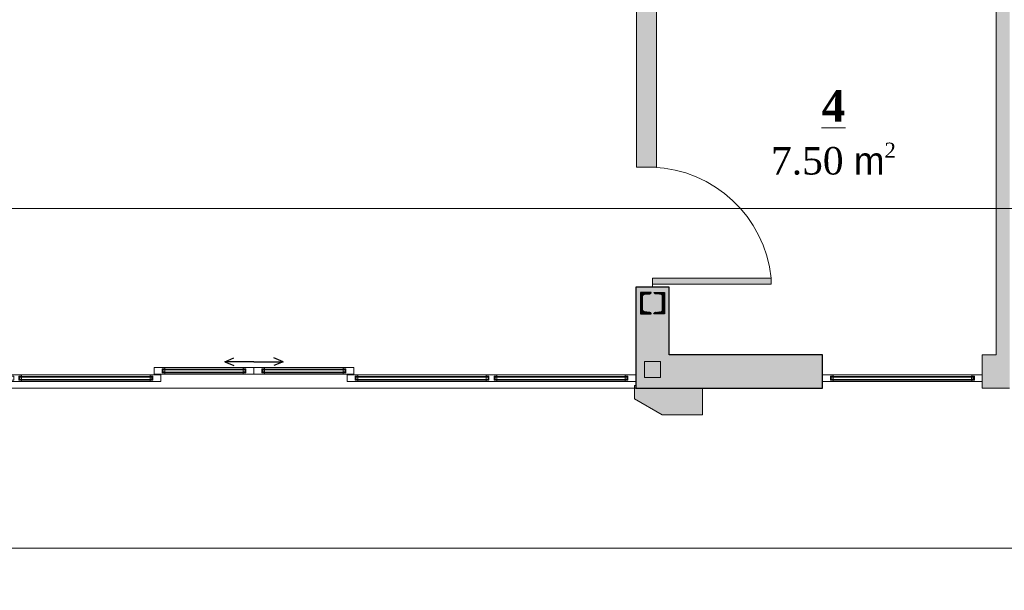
# Model space of a CAD drawing. Header units: millimetres. Extents: x -40905 to 78147, y -92581 to -42687.
# Tile 2 of 38: x -35806 to -28415, y -64324 to -60041. Entities that reach past the tile are written whole.
import ezdxf

# ---------------------------------------------------------------- set-up
doc = ezdxf.new("R2010")
doc.units = ezdxf.units.MM
for name, color, linetype, lineweight in [('CТЕНЫ', 7, 'Continuous', 30), ('gor', 251, 'Continuous', 20), ('vid vne razreza', 7, 'Continuous', 5)]:
    doc.layers.add(name, color=color, linetype=linetype, lineweight=lineweight)
doc.layers.add('KAREBEBI', color=7, linetype='Continuous')
doc.layers.add('ZOMEBI', color=20, linetype='Continuous')
doc.styles.get("Standard").update_dxf_attribs({"font": 'times.ttf'})

# ---------------------------------------------------------------- blocks, each defined once
blk = doc.blocks.new('kaobka')
at = {"layer": 'vid vne razreza', "lineweight": 9, "ltscale": 0.5}
h = blk.add_hatch(dxfattribs=at)
h.set_pattern_fill('ANSI31', color=253, style=0)
h.set_pattern_definition([(45, (1818676.401145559, 898355.4509972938), (-2.245064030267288, 2.245064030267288), [])])
edge = h.paths.add_edge_path()
edge.add_line((20.00000062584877, -69.99999906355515), (62.81116379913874, -65.8125878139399))
edge.add_arc((61.72936490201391, -52.58441326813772), 13.27233553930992, 274.6752395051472, 359.0829591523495)
edge.add_line((75.00000047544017, -52.79683300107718), (74.99999957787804, 52.79683580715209))
edge.add_arc((61.72936400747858, 52.58441585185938), 13.27233553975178, 0.9170418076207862, 85.32476391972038)
edge.add_line((62.81116211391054, 65.8125904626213), (19.99999931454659, 70.00000093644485))
edge.add_arc((19.99999931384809, 80.00000093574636), 9.999999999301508, 180.0000004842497, 270.00000000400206, ccw=False)
edge.add_line((9.999999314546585, 80.00000085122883), (89.99999931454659, 80.0000015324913))
edge.add_line((89.99999931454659, 80.0000015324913), (90.00000068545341, -79.9999984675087))
edge.add_line((90.00000068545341, -79.9999984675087), (10.00000068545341, -79.99999914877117))
edge.add_arc((20.00000068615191, -79.99999906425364), 10.00000000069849, 90.00000000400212, 180.0000004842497, ccw=False)
edge = h.paths.add_edge_path()
edge.add_line((-19.99999937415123, -69.99999940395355), (-62.8111620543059, -65.81258892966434))
edge.add_arc((-61.72936394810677, -52.58441431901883), 13.27233553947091, 180.9170418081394, 265.32476392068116, ccw=False)
edge.add_line((-74.9999995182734, -52.79683427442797), (-75.00000047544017, 52.79683453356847))
edge.add_arc((-61.72936490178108, 52.58441480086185), 13.27233553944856, 94.67523950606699, 179.0829591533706, ccw=False)
edge.add_line((-62.81116379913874, 65.81258934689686), (-20.00000068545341, 70.00000059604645))
edge.add_arc((-20.00000068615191, 80.00000059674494), 10.00000000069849, 270.0000000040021, 360.0000004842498)
edge.add_line((-10.00000068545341, 80.00000068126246), (-90.00000068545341, 80))
edge.add_line((-90.00000068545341, 80), (-89.99999931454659, -80))
edge.add_line((-89.99999931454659, -80), (-9.999999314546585, -79.99999931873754))
edge.add_arc((-19.99999931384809, -79.99999940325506), 9.999999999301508, 4.842497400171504e-07, 90.00000000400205)
at = {"layer": 'CТЕНЫ', "lineweight": 30}
for points in [[(-19.99999937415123, -69.99999940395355), (-62.8111620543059, -65.81258892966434, -0.3859065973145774), (-74.9999995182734, -52.79683427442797), (-75.00000047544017, 52.79683453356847, -0.3859065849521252), (-62.81116379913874, 65.81258934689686), (-20.00000068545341, 70.00000059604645, 0.4142135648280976), (-10.00000068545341, 80.00000068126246), (-90.00000068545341, 80), (-89.99999931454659, -80), (-9.999999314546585, -79.99999931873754, 0.4142135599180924), (-19.99999931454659, -69.99999940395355)], [(20.00000062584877, -69.99999906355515), (62.81116379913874, -65.8125878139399, 0.3859065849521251), (75.00000047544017, -52.79683300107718), (74.99999957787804, 52.79683580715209, 0.3859065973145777), (62.81116211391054, 65.8125904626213), (19.99999931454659, 70.00000093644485, -0.4142135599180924), (9.999999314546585, 80.00000085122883), (89.99999931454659, 80.0000015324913), (90.00000068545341, -79.9999984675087), (10.00000068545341, -79.99999914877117, -0.4142135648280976), (20.00000068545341, -69.99999906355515)]]:
    blk.add_lwpolyline(points, format="xyb", dxfattribs=at)
blk = doc.blocks.new('KAREBI - 90')
at = {"layer": 'KAREBEBI', "lineweight": 20, "true_color": 0x9f622d}
blk.add_hatch(color=25, dxfattribs=at).paths.add_polyline_path([(6.66666666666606, 88.88888888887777), (2.222222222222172, 88.88888888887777), (2.222222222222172, 0), (6.66666666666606, 0)])
at = {"color": 246, "lineweight": 9}
blk.add_lwpolyline([(6.66666666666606, 88.88888888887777), (6.66666666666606, 0), (2.222222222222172, 0), (2.222222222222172, 88.88888888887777)], close=True, dxfattribs=at)
at = {"color": 246, "lineweight": 0}
blk.add_lwpolyline([(2.222222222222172, 0), (0, 0)], dxfattribs=at)
blk.add_arc((-2.615710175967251, -3.320283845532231), 92.67520734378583, 2.053180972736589, 84.25159849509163, dxfattribs=at)

msp = doc.modelspace()

# ---------------------------------------------------------------- hatches: boundary and pattern name
at = {"lineweight": 5, "transparency": 33554687}
h = msp.add_hatch(color=1, dxfattribs=at)
h.dxf.hatch_style = 1
h.paths.add_polyline_path([(-30680.38872323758, -62807.54513248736), (-30680.38872323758, -63007.54513248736), (-30982.54263968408, -63007.54513248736), (-31190.38872323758, -62887.54514019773), (-31190.38872323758, -62787.54514019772), (-31180.38872323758, -62787.54514011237), (-31180.38872323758, -62807.54513248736)])
h.paths.add_polyline_path([(-37415.38872457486, -62807.54513248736), (-37415.38872457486, -63007.54513248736), (-37113.23480812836, -63007.54513248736), (-36905.38872457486, -62887.54514019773), (-36905.38872457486, -62787.54514019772), (-36915.38872457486, -62787.54514011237), (-36915.38872457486, -62807.54513248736)])
at = {"layer": 'vid vne razreza', "lineweight": 30, "ltscale": 0.5, "true_color": 0xfaf5bd}
h = msp.add_hatch(color=254, dxfattribs=at)
h.paths.add_polyline_path([(-30945.38872457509, -55967.54513357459), (-29145.3887245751, -55967.5451335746), (-29145.3887245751, -55637.54513710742), (-28995.3887245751, -55637.54513710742), (-28995.3887245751, -55767.5451335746), (-24355.388676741, -55767.54513357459), (-24355.38867674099, -56447.5451360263), (-24655.3887159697, -56447.5451360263), (-24655.38871596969, -56157.5451335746), (-27215.38871596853, -56157.54513357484), (-27215.38871596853, -59007.54513357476), (-27315.38871596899, -59007.54513357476), (-27315.38871596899, -57857.54513357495), (-27405.38872626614, -57857.54513357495), (-27405.38872626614, -57757.54513357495), (-27315.38871596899, -57757.54513357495), (-27315.38871596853, -56157.54513357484), (-30965.38871596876, -56157.54513357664), (-30965.38871596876, -57757.54513357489), (-28105.38872626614, -57757.54513357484), (-28105.38872626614, -57857.54513357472), (-28375.38871596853, -57857.54513357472), (-28375.38871596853, -58657.54513357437), (-28505.38872929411, -58657.54513357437), (-28505.38872929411, -57857.54513357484), (-30955.38872323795, -57857.5451335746), (-30955.38872323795, -59457.54513357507), (-29695.38872929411, -59457.54513357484), (-29695.38872929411, -59557.54513357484), (-28375.38871596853, -59557.54513357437), (-28375.38871596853, -62807.54513248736), (-28580.38872929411, -62807.54513248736), (-28580.38872929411, -62557.54513357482), (-28475.38872929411, -62557.54513357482), (-28475.3887292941, -59657.54513357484), (-29795.38872929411, -59657.54513357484), (-29795.38872929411, -59557.54513357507), (-31025.38872323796, -59557.54513357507), (-31025.38872323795, -61147.54513357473), (-31175.38872323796, -61147.54513357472), (-31175.38872929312, -56587.5451367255), (-31225.38872929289, -56587.5451367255), (-31225.38872929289, -56387.5451367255), (-31175.38872929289, -56387.5451367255), (-31175.38872929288, -54807.5451367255), (-32505.38872929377, -54807.5451367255), (-32505.38872929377, -56387.5451367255), (-32005.38873018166, -56387.5451367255), (-32005.38873018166, -56587.54513672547), (-32525.38872929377, -56587.54513672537), (-32525.38872929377, -57387.54513672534), (-32625.38872929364, -57387.54513672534), (-32625.38872929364, -54837.5451367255), (-38135.38872457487, -54837.5451367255), (-38135.38872457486, -62547.54513357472), (-37195.38872190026, -62547.54513357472), (-37195.38872190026, -62037.54513366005), (-36915.38872457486, -62037.54513366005), (-36915.38872457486, -62807.54513248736), (-38315.38873127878, -62807.54513248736), (-38315.38872730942, -54657.54513642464), (-28995.3887245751, -54657.5451364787), (-28995.3887245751, -54857.54513621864), (-29145.3887245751, -54857.54513621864), (-29145.3887245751, -54807.5451367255), (-30945.3887245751, -54807.5451367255)])
h.paths.add_polyline_path([(-24655.38873111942, -60107.545133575), (-24655.38874217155, -62557.54513355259), (-24925.38871644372, -62557.54513355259), (-24925.38871644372, -62807.54513248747), (-24355.38871644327, -62807.54513248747), (-24355.38868533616, -57297.54512980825), (-24655.38871596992, -57297.54513224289), (-24655.38873058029, -60007.545133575), (-27215.38871846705, -60007.54513357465), (-27215.38871846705, -59907.54513357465), (-27315.38871846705, -59907.54513357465), (-27315.38871846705, -60157.54513357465), (-27215.38871846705, -60157.54513357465), (-27215.38871846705, -60107.54513357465)])
h.paths.add_polyline_path([(-27215.38871596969, -61057.54513357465), (-27215.38871596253, -62557.54513357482), (-26725.38871638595, -62557.54513357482), (-26725.38871638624, -62807.54513248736), (-27315.38871596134, -62807.54513248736), (-27315.38871596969, -61057.54513357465)], flags=17)
h.paths.add_polyline_path([(-30930.38872323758, -62047.54513357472), (-31180.38872323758, -62047.54513357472), (-31180.38872323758, -62807.54513248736), (-29780.38872323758, -62807.54513248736), (-29780.38872323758, -62557.54513357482), (-30930.38872367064, -62557.54513357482)], flags=17)
at = {"layer": 'vid vne razreza', "lineweight": 30, "ltscale": 0.5}
h = msp.add_hatch(color=140, dxfattribs=at)
h.paths.add_polyline_path([(-34113.43068781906, -62686.7823166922), (-34113.43068781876, -62690.78232270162), (-34732.15854994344, -62690.78232270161), (-34732.15854994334, -62686.78231669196)])
h.paths.add_polyline_path([(-34732.15855018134, -62664.11207918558), (-34732.15855018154, -62668.11207329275), (-34113.43068799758, -62668.11207329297), (-34113.43068799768, -62664.11207918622)])
h = msp.add_hatch(color=140, dxfattribs=at)
h.paths.add_polyline_path([(-33982.34676132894, -62686.7823166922), (-33982.34676132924, -62690.78232270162), (-33363.61889920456, -62690.78232270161), (-33363.61889920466, -62686.78231669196)])
h.paths.add_polyline_path([(-33363.61889896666, -62664.11207918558), (-33363.61889896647, -62668.11207329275), (-33982.34676115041, -62668.11207329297), (-33982.34676115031, -62664.11207918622)])
h = msp.add_hatch(color=140, dxfattribs=at)
h.paths.add_polyline_path([(-34813.61889828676, -62741.78231635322), (-34813.61889828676, -62745.78232236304), (-35805.90854911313, -62745.78232176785), (-35805.90854911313, -62741.78231575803)])
h.paths.add_polyline_path([(-35805.90854935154, -62719.11207825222), (-35805.90854935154, -62723.11207235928), (-34813.61889846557, -62723.11207295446), (-34813.61889846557, -62719.11207884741)])
h = msp.add_hatch(color=140, dxfattribs=at)
h.paths.add_polyline_path([(-33282.15854952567, -62741.78231635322), (-33282.15854952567, -62745.78232236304), (-32289.86889869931, -62745.78232176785), (-32289.86889869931, -62741.78231575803)])
h.paths.add_polyline_path([(-32289.86889846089, -62719.11207825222), (-32289.86889846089, -62723.11207235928), (-33282.15854934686, -62723.11207295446), (-33282.15854934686, -62719.11207884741)])
h = msp.add_hatch(color=140, dxfattribs=at)
h.paths.add_polyline_path([(-31246.11889807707, -62741.78231575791), (-31246.11889807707, -62745.78232176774), (-32238.40854890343, -62745.78232176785), (-32238.40854890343, -62741.78231575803)])
h.paths.add_polyline_path([(-32238.40854914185, -62719.11207825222), (-32238.40854914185, -62723.11207235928), (-31246.11889825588, -62723.11207235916), (-31246.11889825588, -62719.1120782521)])
h = msp.add_hatch(color=140, dxfattribs=at)
h.paths.add_polyline_path([(-28646.11890371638, -62741.78231467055), (-28646.11890371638, -62745.78232068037), (-29714.65854902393, -62745.78232068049), (-29714.65854902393, -62741.78231467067)])
h.paths.add_polyline_path([(-29714.65854926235, -62719.11207716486), (-29714.65854926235, -62723.11207127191), (-28646.11890389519, -62723.1120712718), (-28646.11890389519, -62719.11207716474)])

# ---------------------------------------------------------------- linework, layer by layer
at = {"lineweight": 5}
for points in [[(-28375.38871596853, -62807.54513248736), (-28580.38872929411, -62807.54513248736), (-28580.38872929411, -62557.54513357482), (-28475.38872929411, -62557.54513357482), (-28475.3887292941, -59657.54513357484), (-29795.38872929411, -59657.54513357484), (-29795.38872929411, -59557.54513357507), (-31025.38872323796, -59557.54513357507), (-31025.38872323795, -61147.54513357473), (-31175.38872323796, -61147.54513357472), (-31175.38872929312, -56587.5451367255), (-31225.38872929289, -56587.5451367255), (-31225.38872929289, -56387.5451367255), (-31175.38872929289, -56387.5451367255), (-31175.38872929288, -54807.5451367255), (-32505.38872929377, -54807.5451367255), (-32505.38872929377, -56387.5451367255), (-32005.38873018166, -56387.5451367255), (-32005.38873018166, -56587.54513672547), (-32525.38872929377, -56587.54513672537), (-32525.38872929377, -57387.54513672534), (-32625.38872929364, -57387.54513672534), (-32625.38872929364, -54837.5451367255), (-38135.38872457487, -54837.5451367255)], [(-36915.38872457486, -62807.54513248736), (-31180.38872323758, -62807.54513248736)]]:
    msp.add_lwpolyline(points, dxfattribs=at)
at = {"color": 5, "lineweight": 5}
msp.add_lwpolyline([(-37905.38872323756, -61457.54513248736), (-37905.38872323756, -65357.54513248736), (-40905.38872323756, -65357.54513248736), (-40905.38872323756, -74557.54513248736), (-20705.38872323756, -74557.54513248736), (-20705.38872323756, -65357.54513248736), (-23705.38872323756, -65357.54513248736), (-23705.38872323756, -61457.54513248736)], close=True, dxfattribs=at)
msp.add_lwpolyline([(-30930.38872323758, -62047.54513357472), (-31180.38872323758, -62047.54513357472), (-31180.38872323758, -62807.54513248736), (-29780.38872323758, -62807.54513248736), (-29780.38872323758, -62557.54513357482), (-30930.38872367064, -62557.54513357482)], close=True)
at = {"lineweight": 5}
for points in [[(-31115.38872323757, -62607.54513248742), (-30995.38872323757, -62607.54513248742), (-30995.38872323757, -62727.54513248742), (-31115.38872323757, -62727.54513248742)], [(-30680.38872323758, -62807.54513248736), (-30680.38872323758, -63007.54513248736), (-30982.54263968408, -63007.54513248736), (-31190.38872323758, -62887.54514019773), (-31190.38872323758, -62787.54514019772), (-31180.38872323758, -62787.54514011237), (-31180.38872323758, -62807.54513248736)]]:
    msp.add_lwpolyline(points, close=True, dxfattribs=at)
at = {"layer": 'gor', "color": 0, "lineweight": 9}
msp.add_lwpolyline([(-23555.38872323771, -64007.54513248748), (-38055.38871596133, -64007.54513248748, -0.414213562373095), (-38355.38871596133, -63707.54513248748), (-38355.38871596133, -54647.5451335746), (-23555.38872323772, -54647.5451335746, -0.414213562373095), (-23255.38872323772, -54947.5451335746), (-23255.38872323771, -63707.54513248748, -0.414213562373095)], format="xyb", close=True, dxfattribs=at)
at = {"layer": 'vid vne razreza', "lineweight": 15, "ltscale": 0.5}
for points in [[(-34797.88872436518, -62652.5451345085), (-34717.88872436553, -62652.54513518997), (-34717.88872442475, -62662.54513518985), (-34737.88872442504, -62662.5451350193), (-34737.88872472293, -62692.54513501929), (-34717.88872472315, -62692.54513518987), (-34717.88872478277, -62702.54513518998), (-34797.88872478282, -62702.54513450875), (-34797.88872436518, -62652.5451345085)], [(-34047.88872520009, -62652.54513450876), (-34127.70051339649, -62652.54513519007), (-34127.70051333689, -62662.54513518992), (-34107.70051333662, -62662.54513501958), (-34107.70051303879, -62692.54513501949), (-34127.70051303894, -62692.54513519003), (-34127.70051297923, -62702.54513519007), (-34047.88872478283, -62702.54513450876), (-34047.88872520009, -62652.54513450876)], [(-34047.88872394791, -62652.54513450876), (-33968.07693575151, -62652.54513519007), (-33968.07693581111, -62662.54513518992), (-33988.07693581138, -62662.54513501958), (-33988.07693610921, -62692.54513501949), (-33968.07693610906, -62692.54513519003), (-33968.07693616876, -62702.54513519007), (-34047.88872436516, -62702.54513450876), (-34047.88872394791, -62652.54513450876)], [(-33297.88872478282, -62652.5451345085), (-33377.88872478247, -62652.54513518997), (-33377.88872472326, -62662.54513518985), (-33357.88872472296, -62662.5451350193), (-33357.88872442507, -62692.54513501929), (-33377.88872442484, -62692.54513518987), (-33377.88872436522, -62702.54513518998), (-33297.88872436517, -62702.54513450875), (-33297.88872478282, -62652.5451345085)], [(-34747.8887238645, -62707.54513417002), (-34827.8887238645, -62707.54513485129), (-34827.88872380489, -62717.54513485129), (-34807.88872380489, -62717.54513468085), (-34807.88872350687, -62747.54513468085), (-34827.88872350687, -62747.54513485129), (-34827.88872344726, -62757.54513485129), (-34747.88872344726, -62757.54513417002), (-34747.8887238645, -62707.54513417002)], [(-33347.88872394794, -62707.54513417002), (-33267.88872394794, -62707.54513485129), (-33267.88872400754, -62717.54513485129), (-33287.88872400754, -62717.54513468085), (-33287.88872430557, -62747.54513468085), (-33267.88872430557, -62747.54513485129), (-33267.88872436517, -62757.54513485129), (-33347.88872436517, -62757.54513417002), (-33347.88872394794, -62707.54513417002)], [(-31180.3887236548, -62707.54513357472), (-31260.3887236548, -62707.54513425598), (-31260.3887235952, -62717.54513425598), (-31240.3887235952, -62717.54513408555), (-31240.38872329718, -62747.54513408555), (-31260.38872329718, -62747.54513425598), (-31260.38872323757, -62757.54513425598), (-31180.38872323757, -62757.54513357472), (-31180.3887236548, -62707.54513357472)], [(-29780.38872302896, -62707.54513248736), (-29700.38872302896, -62707.54513316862), (-29700.38872308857, -62717.54513316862), (-29720.38872308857, -62717.54513299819), (-29720.38872338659, -62747.54513299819), (-29700.38872338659, -62747.54513316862), (-29700.38872344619, -62757.54513316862), (-29780.38872344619, -62757.54513248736), (-29780.38872302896, -62707.54513248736)], [(-28580.38872929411, -62707.54513248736), (-28660.38872929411, -62707.54513316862), (-28660.38872923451, -62717.54513316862), (-28640.38872923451, -62717.54513299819), (-28640.38872893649, -62747.54513299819), (-28660.38872893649, -62747.54513316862), (-28660.38872887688, -62757.54513316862), (-28580.38872887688, -62757.54513248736), (-28580.38872929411, -62707.54513248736)]]:
    msp.add_lwpolyline(points, dxfattribs=at)
for points in [[(-34733.158549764, -62664.11207371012), (-34733.15854976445, -62690.78231719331), (-34737.02887193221, -62690.78231719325), (-34737.02887193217, -62664.11207371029)], [(-34717.8420084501, -62669.47408362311), (-34717.84200845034, -62685.04410825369), (-34732.15854994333, -62685.04410825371), (-34732.1585499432, -62669.47408362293)], [(-34127.74722931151, -62669.47408362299), (-34127.74722931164, -62685.04410825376), (-34113.43068781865, -62685.04410825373), (-34113.43068781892, -62669.47408362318)], [(-34112.43068799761, -62664.11207371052), (-34112.43068799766, -62690.78231719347), (-34108.56036582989, -62690.78231719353), (-34108.56036582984, -62664.11207371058)], [(-33983.34676115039, -62664.11207371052), (-33983.34676115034, -62690.78231719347), (-33987.21708331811, -62690.78231719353), (-33987.21708331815, -62664.11207371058)], [(-33968.03021983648, -62669.47408362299), (-33968.03021983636, -62685.04410825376), (-33982.34676132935, -62685.04410825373), (-33982.34676132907, -62669.47408362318)], [(-33377.9354406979, -62669.47408362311), (-33377.93544069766, -62685.04410825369), (-33363.61889920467, -62685.04410825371), (-33363.61889920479, -62669.47408362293)], [(-33362.618899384, -62664.11207371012), (-33362.61889938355, -62690.78231719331), (-33358.74857721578, -62690.78231719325), (-33358.74857721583, -62664.11207371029)], [(-35871.63872401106, -62707.5451342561), (-35871.63872401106, -62707.5451342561), (-35871.63872407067, -62717.5451342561), (-35851.63872407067, -62717.54513442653), (-35851.63872436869, -62747.54513442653), (-35871.63872436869, -62747.5451342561), (-35871.6387244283, -62757.5451342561), (-35791.63872359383, -62757.5451342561), (-35791.63872359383, -62757.5451342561), (-35791.63872365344, -62747.5451342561), (-35811.63872365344, -62747.54513442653), (-35811.63872395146, -62717.54513442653), (-35791.63872395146, -62717.5451342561), (-35791.63872401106, -62707.5451342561)], [(-35791.59200767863, -62740.61618582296), (-35791.59200767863, -62725.04616119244), (-35805.90854917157, -62725.04616119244), (-35805.90854917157, -62740.61618582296)], [(-35791.59200767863, -62740.61618582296), (-35791.59200767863, -62725.04616119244), (-35805.90854917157, -62725.04616119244), (-35805.90854917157, -62740.61618582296)], [(-35791.59200635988, -62740.61618582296), (-35791.59200635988, -62725.04616119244), (-35805.90854785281, -62725.04616119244), (-35805.90854785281, -62740.61618582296)], [(-34827.9354397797, -62724.47408328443), (-34827.9354397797, -62740.04410791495), (-34813.61889828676, -62740.04410791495), (-34813.61889828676, -62724.47408328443)], [(-34812.61889846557, -62719.1120733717), (-34812.61889846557, -62745.78231685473), (-34808.7485762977, -62745.78231685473), (-34808.7485762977, -62719.1120733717)], [(-33283.15854934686, -62719.1120733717), (-33283.15854934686, -62745.78231685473), (-33287.02887151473, -62745.78231685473), (-33287.02887151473, -62719.1120733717)], [(-33267.84200803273, -62724.47408328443), (-33267.84200803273, -62740.04410791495), (-33282.15854952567, -62740.04410791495), (-33282.15854952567, -62724.47408328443)], [(-32304.18544013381, -62740.61618582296), (-32304.18544013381, -62725.04616119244), (-32289.86889864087, -62725.04616119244), (-32289.86889864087, -62740.61618582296)], [(-32304.18544013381, -62740.61618582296), (-32304.18544013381, -62725.04616119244), (-32289.86889864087, -62725.04616119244), (-32289.86889864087, -62740.61618582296)], [(-32304.18544145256, -62740.61618582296), (-32304.18544145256, -62725.04616119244), (-32289.86889995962, -62725.04616119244), (-32289.86889995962, -62740.61618582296)], [(-32224.13872380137, -62707.5451342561), (-32224.13872380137, -62707.5451342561), (-32224.13872374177, -62717.5451342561), (-32244.13872374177, -62717.54513442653), (-32244.13872344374, -62747.54513442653), (-32224.13872344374, -62747.5451342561), (-32224.13872338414, -62757.5451342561), (-32304.1387242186, -62757.5451342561), (-32304.1387242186, -62757.5451342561), (-32304.138724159, -62747.5451342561), (-32284.138724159, -62747.54513442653), (-32284.13872386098, -62717.54513442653), (-32304.13872386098, -62717.5451342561), (-32304.13872380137, -62707.5451342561)], [(-32288.86889881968, -62745.97819573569), (-32288.86889881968, -62719.30795225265), (-32284.99857665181, -62719.30795225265), (-32284.99857665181, -62745.97819573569)], [(-32288.86889881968, -62745.97819573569), (-32288.86889881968, -62719.30795225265), (-32284.99857665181, -62719.30795225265), (-32284.99857665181, -62745.97819573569)], [(-32288.86890013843, -62745.97819573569), (-32288.86890013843, -62719.30795225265), (-32284.99857797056, -62719.30795225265), (-32284.99857797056, -62745.97819573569)], [(-32239.40854878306, -62745.97819573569), (-32239.40854878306, -62719.30795225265), (-32243.27887095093, -62719.30795225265), (-32243.27887095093, -62745.97819573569)], [(-32239.40854746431, -62745.97819573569), (-32239.40854746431, -62719.30795225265), (-32243.27886963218, -62719.30795225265), (-32243.27886963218, -62745.97819573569)], [(-32239.40854878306, -62745.97819573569), (-32239.40854878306, -62719.30795225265), (-32243.27887095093, -62719.30795225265), (-32243.27887095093, -62745.97819573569)], [(-32239.40854878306, -62745.97819573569), (-32239.40854878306, -62719.30795225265), (-32243.27887095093, -62719.30795225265), (-32243.27887095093, -62745.97819573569)], [(-32239.40854746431, -62745.97819573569), (-32239.40854746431, -62719.30795225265), (-32243.27886963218, -62719.30795225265), (-32243.27886963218, -62745.97819573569)], [(-32224.09200746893, -62740.61618582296), (-32224.09200746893, -62725.04616119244), (-32238.40854896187, -62725.04616119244), (-32238.40854896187, -62740.61618582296)], [(-32224.09200615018, -62740.61618582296), (-32224.09200615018, -62725.04616119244), (-32238.40854764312, -62725.04616119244), (-32238.40854764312, -62740.61618582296)], [(-32224.09200746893, -62740.61618582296), (-32224.09200746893, -62725.04616119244), (-32238.40854896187, -62725.04616119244), (-32238.40854896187, -62740.61618582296)], [(-32224.09200746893, -62740.61618582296), (-32224.09200746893, -62725.04616119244), (-32238.40854896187, -62725.04616119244), (-32238.40854896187, -62740.61618582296)], [(-32224.09200615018, -62740.61618582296), (-32224.09200615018, -62725.04616119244), (-32238.40854764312, -62725.04616119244), (-32238.40854764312, -62740.61618582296)], [(-31260.43543957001, -62724.47408268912), (-31260.43543957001, -62740.04410731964), (-31246.11889807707, -62740.04410731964), (-31246.11889807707, -62724.47408268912)], [(-31245.11889825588, -62719.11207277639), (-31245.11889825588, -62745.78231625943), (-31241.24857608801, -62745.78231625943), (-31241.24857608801, -62719.11207277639)], [(-29715.65854842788, -62719.11207168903), (-29715.65854842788, -62745.78231517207), (-29719.52887059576, -62745.78231517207), (-29719.52887059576, -62719.11207168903)], [(-29700.34200711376, -62724.47408160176), (-29700.34200711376, -62740.04410623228), (-29714.6585486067, -62740.04410623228), (-29714.6585486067, -62724.47408160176)], [(-28660.43544520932, -62724.47408160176), (-28660.43544520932, -62740.04410623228), (-28646.11890371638, -62740.04410623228), (-28646.11890371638, -62724.47408160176)], [(-28645.11890389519, -62719.11207168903), (-28645.11890389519, -62745.78231517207), (-28641.24858172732, -62745.78231517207), (-28641.24858172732, -62719.11207168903)]]:
    msp.add_lwpolyline(points, close=True, dxfattribs=at)
at = {"layer": 'vid vne razreza', "color": 154, "lineweight": 9, "ltscale": 0.5}
for points in [[(-34732.15855018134, -62664.11207918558), (-34732.15855018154, -62668.11207329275), (-34113.43068799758, -62668.11207329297), (-34113.43068799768, -62664.11207918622)], [(-33363.61889896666, -62664.11207918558), (-33363.61889896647, -62668.11207329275), (-33982.34676115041, -62668.11207329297), (-33982.34676115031, -62664.11207918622)], [(-35805.90854935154, -62719.11207825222), (-35805.90854935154, -62723.11207235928), (-34813.61889846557, -62723.11207295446), (-34813.61889846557, -62719.11207884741)], [(-34813.61889828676, -62741.78231635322), (-34813.61889828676, -62745.78232236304), (-35805.90854911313, -62745.78232176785), (-35805.90854911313, -62741.78231575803)], [(-34113.43068781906, -62686.7823166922), (-34113.43068781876, -62690.78232270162), (-34732.15854994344, -62690.78232270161), (-34732.15854994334, -62686.78231669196)], [(-33982.34676132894, -62686.7823166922), (-33982.34676132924, -62690.78232270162), (-33363.61889920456, -62690.78232270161), (-33363.61889920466, -62686.78231669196)], [(-32289.86889846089, -62719.11207825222), (-32289.86889846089, -62723.11207235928), (-33282.15854934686, -62723.11207295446), (-33282.15854934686, -62719.11207884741)], [(-33282.15854952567, -62741.78231635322), (-33282.15854952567, -62745.78232236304), (-32289.86889869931, -62745.78232176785), (-32289.86889869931, -62741.78231575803)], [(-32238.40854914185, -62719.11207825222), (-32238.40854914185, -62723.11207235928), (-31246.11889825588, -62723.11207235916), (-31246.11889825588, -62719.1120782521)], [(-31246.11889807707, -62741.78231575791), (-31246.11889807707, -62745.78232176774), (-32238.40854890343, -62745.78232176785), (-32238.40854890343, -62741.78231575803)], [(-29714.65854926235, -62719.11207716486), (-29714.65854926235, -62723.11207127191), (-28646.11890389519, -62723.1120712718), (-28646.11890389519, -62719.11207716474)], [(-28646.11890371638, -62741.78231467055), (-28646.11890371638, -62745.78232068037), (-29714.65854902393, -62745.78232068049), (-29714.65854902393, -62741.78231467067)]]:
    msp.add_lwpolyline(points, close=True, dxfattribs=at)
at = {"layer": 'vid vne razreza', "lineweight": 9, "ltscale": 0.5}
for points in [[(-34717.88872436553, -62652.54513518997), (-34717.88872436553, -62702.54513518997), (-34127.70051297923, -62702.54513519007), (-34127.70051297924, -62652.54513519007)], [(-33377.88872478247, -62652.54513518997), (-33377.88872478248, -62702.54513518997), (-33968.07693616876, -62702.54513519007), (-33968.07693616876, -62652.54513519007)], [(-35791.63872353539, -62707.5451342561), (-35791.63872353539, -62757.5451342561), (-34827.88872344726, -62757.54513485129), (-34827.88872344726, -62707.54513485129)], [(-32304.13872427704, -62707.5451342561), (-32304.13872427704, -62757.5451342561), (-33267.88872436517, -62757.54513485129), (-33267.88872436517, -62707.54513485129)], [(-32224.1387233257, -62707.5451342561), (-32224.1387233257, -62757.5451342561), (-31260.38872323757, -62757.54513425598), (-31260.38872323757, -62707.54513425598)], [(-29700.38872344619, -62707.54513316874), (-29700.38872344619, -62757.54513316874), (-28660.38872887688, -62757.54513316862), (-28660.38872887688, -62707.54513316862)]]:
    msp.add_lwpolyline(points, close=True, dxfattribs=at)
at = {"layer": 'ZOMEBI', "color": 1}
for points in [[(-34047.88872394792, -62607.76373898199), (-34266.36054248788, -62607.76373898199), (-34197.76503091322, -62578.79677203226)], [(-34047.88872394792, -62607.76373898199), (-33829.41690540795, -62607.76373898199), (-33898.01241698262, -62578.79677203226)], [(-34047.88872394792, -62607.76373898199), (-34266.36054248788, -62607.76373898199), (-34197.76503091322, -62636.73070593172)], [(-34047.88872394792, -62607.76373898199), (-33829.41690540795, -62607.76373898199), (-33898.01241698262, -62636.73070593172)]]:
    msp.add_lwpolyline(points, dxfattribs=at)

# ---------------------------------------------------------------- block references
at = {"layer": 'KAREBEBI', "lineweight": 18, "xscale": -10, "yscale": 10, "zscale": 9.999999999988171, "rotation": 270}
msp.add_blockref('KAREBI - 90', (-31055.38872323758, -62047.54513357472), dxfattribs=at)
at = {"layer": 'vid vne razreza', "color": 2, "lineweight": 30}
msp.add_blockref('kaobka', (-31055.38872388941, -62167.54513434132), dxfattribs=at)

# ---------------------------------------------------------------- texts
at = {"layer": 'ZOMEBI', "color": 1, "lineweight": 5, "insert": (-29697.83742525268, -60569.07221544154), "char_height": 205.92, "width": 1379.784167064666, "attachment_point": 2}
msp.add_mtext('\\A1;{\\fTimes New Roman|b1|i0|c0|p18;\\H1.15x;\\L\\C216;4\\fTimes New Roman|b1|i0|c204|p18;\\H0.2174x;\\l\\P\\fTimes New Roman|b0|i0|c0|p18;\\H4x;\\C1;7.50\\fTimes New Roman|b0|i0|c204|p18; \\fAcadMtavr|b0|i0|c0|p2;m\\fTimes New Roman|b0|i0|c204|p18;\\H0.5512x;\\S2^ ;}', dxfattribs=at)

doc.saveas('drawing.dxf')
